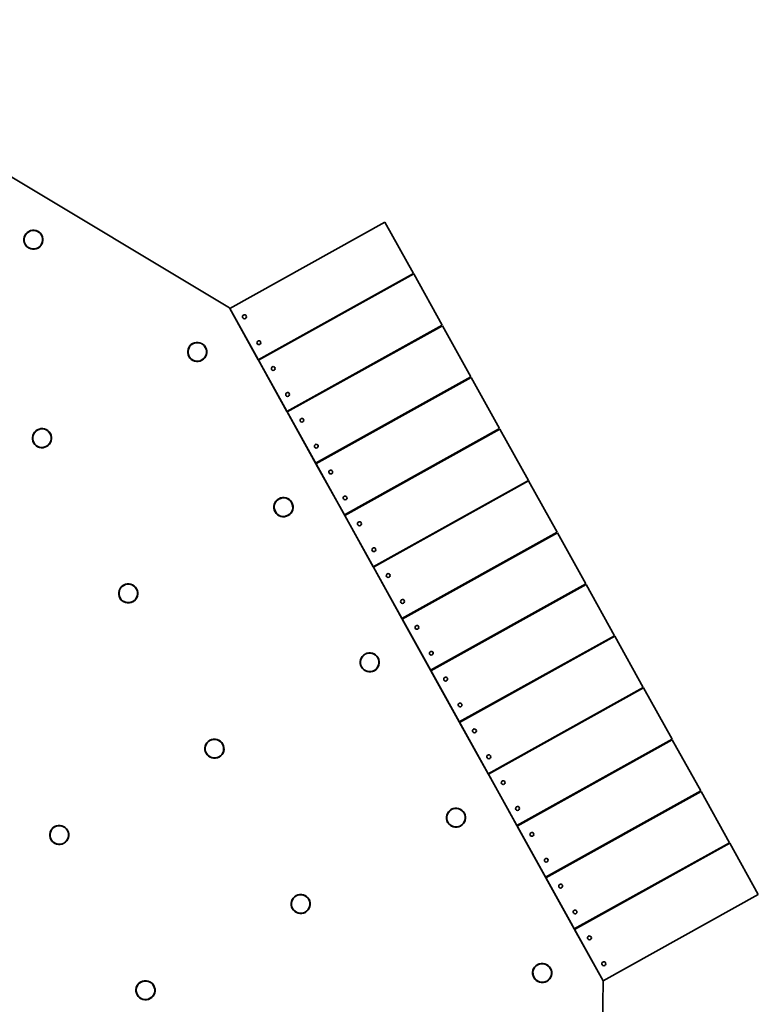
# Model space of a CAD drawing. Header units: metres. Extents: x 114178.5 to 114242.5, y 476750.2 to 476842.5.
# Tile 9 of 9: x 114213.1 to 114225.6, y 476795.8 to 476812.4. Entities that reach past the tile are written whole.
import ezdxf

# ---------------------------------------------------------------- set-up
doc = ezdxf.new("R2010")
doc.units = ezdxf.units.M
doc.layers.add('N-CO-BC-BETONVORM-G', color=50, linetype='Continuous', lineweight=13)
doc.layers.add('N-CO-SC-STAALVORM-G', color=10, linetype='Continuous', lineweight=13)

# ---------------------------------------------------------------- blocks, each defined once
blk = doc.blocks.new('SF_Landhoofdbalk - Verkeersbrug-1300427-DWG export')
at = {"layer": 'N-CO-BC-BETONVORM-G', "lineweight": 35}
for p, q in [((-6.135, 0.4), (-6.135, 0.5)), ((-6.135, 0.5), (-6.135, 0.5)), ((-6.135, 0.5), (-6.135, -0.2)), ((-6.135, 0.5), (6.135, 0.5)), ((6.135, 0.5), (-6.135, 0.5)), ((6.135, -0.2), (6.135, 0.5)), ((6.135, 0.5), (6.135, 0.5)), ((6.135, 0.5), (6.135, 0.4)), ((-6.135, 0.23), (-6.135, 0.4)), ((6.135, 0.4), (-6.135, 0.4)), ((6.135, 0.4), (6.135, 0.23)), ((-6.135, 0.17), (-6.135, 0.23)), ((-6.135, 0.23), (-6.135, 0.23)), ((-6.135, 0.23), (6.135, 0.23)), ((-6.135, 0.23), (6.135, 0.23)), ((-6.135, 0), (-6.135, 0.17)), ((6.135, 0.17), (-6.135, 0.17)), ((6.135, 0.23), (6.135, 0.23)), ((6.135, 0.23), (6.135, 0.17)), ((6.135, 0.17), (6.135, 0)), ((-6.135, -0.2), (-6.135, 0)), ((-6.135, 0), (-6.135, 0)), ((6.135, 0), (-6.135, 0)), ((6.135, 0), (-6.135, 0)), ((6.135, 0), (6.135, 0)), ((6.135, 0), (6.135, -0.2)), ((-6.135, -0.2), (-6.135, -0.2)), ((6.135, -0.2), (-6.135, -0.2)), ((6.135, -0.2), (-6.135, -0.2)), ((6.135, -0.2), (6.135, -0.2))]:
    blk.add_line(p, q, dxfattribs=at)
blk = doc.blocks.new('CIB_GM_ADP1_Stootplaat_ROK_DYN - Type 1 D250 L3000-1378421-DWG export')
at = {"layer": 'N-CO-BC-BETONVORM-G', "lineweight": 35}
for p, q in [((-3.469, 3.237), (-6.469, 3.237)), ((-6.469, 2.247), (-6.469, 3.237)), ((-6.469, 3.237), (-6.469, 3.237)), ((-6.469, 2.247), (-6.469, 3.237)), ((-6.469, 3.237), (-3.469, 3.237)), ((-3.469, 3.237), (-3.469, 3.237)), ((-3.469, 3.237), (-3.469, 2.247)), ((-3.469, 2.247), (-3.469, 3.237)), ((-6.469, 2.247), (-3.469, 2.247)), ((-6.469, 2.247), (-6.469, 2.247)), ((-3.469, 2.247), (-6.469, 2.247)), ((-3.469, 2.247), (-3.469, 2.247))]:
    blk.add_line(p, q, dxfattribs=at)
for centre, start, end in [((-6.319, 2.992), 0, 180), ((-6.319, 2.992), 0, 180), ((-6.319, 2.992), 180, 0), ((-6.319, 2.992), 180, 0), ((-6.319, 2.492), 0, 180), ((-6.319, 2.492), 0, 180), ((-6.319, 2.492), 180, 0), ((-6.319, 2.492), 180, 0)]:
    blk.add_arc(centre, 0.0325, start, end, dxfattribs=at)

msp = doc.modelspace()

# ---------------------------------------------------------------- linework, layer by layer
at = {"layer": 'N-CO-BC-BETONVORM-G', "lineweight": 35}
for p, q in [((114208.551, 476812.401), (114216.669, 476807.533)), ((114216.669, 476807.533), (114222.983, 476796.169)), ((114222.983, 476796.169), (114222.808, 476785.554))]:
    msp.add_line(p, q, dxfattribs=at)
for centre, start, end in [((114213.358, 476808.684), 29.0551, 209.0551), ((114213.358, 476808.684), 29.0551, 209.0551), ((114213.358, 476808.684), 209.0551, 29.0551), ((114213.358, 476808.684), 209.0551, 29.0551), ((114216.126, 476806.79), 29.0551, 209.0551), ((114216.126, 476806.79), 29.0551, 209.0551), ((114216.126, 476806.79), 209.0551, 29.0551), ((114216.126, 476806.79), 209.0551, 29.0551), ((114213.503, 476805.333), 29.0551, 209.0551), ((114213.503, 476805.333), 29.0551, 209.0551), ((114213.503, 476805.333), 209.0551, 29.0551), ((114213.503, 476805.333), 209.0551, 29.0551), ((114217.583, 476804.168), 29.0551, 209.0551), ((114217.583, 476804.168), 29.0551, 209.0551), ((114217.583, 476804.168), 209.0551, 29.0551), ((114217.583, 476804.168), 209.0551, 29.0551), ((114214.96, 476802.711), 29.0551, 209.0551), ((114214.96, 476802.711), 29.0551, 209.0551), ((114214.96, 476802.711), 209.0551, 29.0551), ((114214.96, 476802.711), 209.0551, 29.0551), ((114219.04, 476801.546), 29.0551, 209.0551), ((114219.04, 476801.546), 29.0551, 209.0551), ((114219.04, 476801.546), 209.0551, 29.0551), ((114219.04, 476801.546), 209.0551, 29.0551), ((114216.417, 476800.089), 29.0551, 209.0551), ((114216.417, 476800.089), 29.0551, 209.0551), ((114216.417, 476800.089), 209.0551, 29.0551), ((114216.417, 476800.089), 209.0551, 29.0551), ((114220.497, 476798.923), 29.0551, 209.0551), ((114220.497, 476798.923), 29.0551, 209.0551), ((114220.497, 476798.923), 209.0551, 29.0551), ((114220.497, 476798.923), 209.0551, 29.0551), ((114213.795, 476798.632), 29.0551, 209.0551), ((114213.795, 476798.632), 29.0551, 209.0551), ((114213.795, 476798.632), 209.0551, 29.0551), ((114213.795, 476798.632), 209.0551, 29.0551), ((114217.874, 476797.466), 29.0551, 209.0551), ((114217.874, 476797.466), 29.0551, 209.0551), ((114217.874, 476797.466), 209.0551, 29.0551), ((114217.874, 476797.466), 209.0551, 29.0551), ((114221.954, 476796.301), 29.0551, 209.0551), ((114221.954, 476796.301), 29.0551, 209.0551), ((114221.954, 476796.301), 209.0551, 29.0551), ((114221.954, 476796.301), 209.0551, 29.0551), ((114215.252, 476796.009), 29.0551, 209.0551), ((114215.252, 476796.009), 29.0551, 209.0551), ((114215.252, 476796.009), 209.0551, 29.0551), ((114215.252, 476796.009), 209.0551, 29.0551)]:
    msp.add_arc(centre, 0.156, start, end, dxfattribs=at)
at = {"layer": 'N-CO-SC-STAALVORM-G', "lineweight": 35}
for centre, radius, start, end in [((114213.358, 476808.684), 0.162, 299.0551, 119.0551), ((114213.358, 476808.684), 0.162, 299.0551, 119.0551), ((114213.358, 476808.684), 0.162, 119.0551, 299.0551), ((114213.358, 476808.684), 0.162, 119.0551, 299.0551), ((114213.358, 476808.684), 0.156, 119.0551, 299.0551), ((114213.358, 476808.684), 0.156, 119.0551, 299.0551), ((114213.358, 476808.684), 0.156, 299.0551, 119.0551), ((114213.358, 476808.684), 0.156, 299.0551, 119.0551), ((114216.126, 476806.79), 0.162, 119.0551, 299.0551), ((114216.126, 476806.79), 0.162, 119.0551, 299.0551), ((114216.126, 476806.79), 0.156, 119.0551, 299.0551), ((114216.126, 476806.79), 0.156, 119.0551, 299.0551), ((114216.126, 476806.79), 0.162, 299.0551, 119.0551), ((114216.126, 476806.79), 0.162, 299.0551, 119.0551), ((114216.126, 476806.79), 0.156, 299.0551, 119.0551), ((114216.126, 476806.79), 0.156, 299.0551, 119.0551), ((114213.503, 476805.333), 0.162, 119.0551, 299.0551), ((114213.503, 476805.333), 0.162, 119.0551, 299.0551), ((114213.503, 476805.333), 0.156, 119.0551, 299.0551), ((114213.503, 476805.333), 0.156, 119.0551, 299.0551), ((114213.503, 476805.333), 0.162, 299.0551, 119.0551), ((114213.503, 476805.333), 0.162, 299.0551, 119.0551), ((114213.503, 476805.333), 0.156, 299.0551, 119.0551), ((114213.503, 476805.333), 0.156, 299.0551, 119.0551), ((114217.583, 476804.168), 0.162, 119.0551, 299.0551), ((114217.583, 476804.168), 0.162, 119.0551, 299.0551), ((114217.583, 476804.168), 0.156, 119.0551, 299.0551), ((114217.583, 476804.168), 0.156, 119.0551, 299.0551), ((114217.583, 476804.168), 0.162, 299.0551, 119.0551), ((114217.583, 476804.168), 0.162, 299.0551, 119.0551), ((114217.583, 476804.168), 0.156, 299.0551, 119.0551), ((114217.583, 476804.168), 0.156, 299.0551, 119.0551), ((114214.96, 476802.711), 0.162, 299.0551, 119.0551), ((114214.96, 476802.711), 0.162, 299.0551, 119.0551), ((114214.96, 476802.711), 0.156, 299.0551, 119.0551), ((114214.96, 476802.711), 0.156, 299.0551, 119.0551), ((114214.96, 476802.711), 0.162, 119.0551, 299.0551), ((114214.96, 476802.711), 0.162, 119.0551, 299.0551), ((114214.96, 476802.711), 0.156, 119.0551, 299.0551), ((114214.96, 476802.711), 0.156, 119.0551, 299.0551), ((114219.04, 476801.546), 0.162, 299.0551, 119.0551), ((114219.04, 476801.546), 0.162, 299.0551, 119.0551), ((114219.04, 476801.546), 0.156, 299.0551, 119.0551), ((114219.04, 476801.546), 0.156, 299.0551, 119.0551), ((114219.04, 476801.546), 0.162, 119.0551, 299.0551), ((114219.04, 476801.546), 0.162, 119.0551, 299.0551), ((114219.04, 476801.546), 0.156, 119.0551, 299.0551), ((114219.04, 476801.546), 0.156, 119.0551, 299.0551), ((114216.417, 476800.089), 0.162, 119.0551, 299.0551), ((114216.417, 476800.089), 0.162, 119.0551, 299.0551), ((114216.417, 476800.089), 0.156, 119.0551, 299.0551), ((114216.417, 476800.089), 0.156, 119.0551, 299.0551), ((114216.417, 476800.089), 0.162, 299.0551, 119.0551), ((114216.417, 476800.089), 0.162, 299.0551, 119.0551), ((114216.417, 476800.089), 0.156, 299.0551, 119.0551), ((114216.417, 476800.089), 0.156, 299.0551, 119.0551), ((114220.497, 476798.923), 0.162, 119.0551, 299.0551), ((114220.497, 476798.923), 0.162, 119.0551, 299.0551), ((114220.497, 476798.923), 0.156, 119.0551, 299.0551), ((114220.497, 476798.923), 0.156, 119.0551, 299.0551), ((114220.497, 476798.923), 0.162, 299.0551, 119.0551), ((114220.497, 476798.923), 0.162, 299.0551, 119.0551), ((114220.497, 476798.923), 0.156, 299.0551, 119.0551), ((114220.497, 476798.923), 0.156, 299.0551, 119.0551), ((114213.795, 476798.632), 0.162, 119.0551, 299.0551), ((114213.795, 476798.632), 0.162, 119.0551, 299.0551), ((114213.795, 476798.632), 0.156, 119.0551, 299.0551), ((114213.795, 476798.632), 0.156, 119.0551, 299.0551), ((114213.795, 476798.632), 0.162, 299.0551, 119.0551), ((114213.795, 476798.632), 0.162, 299.0551, 119.0551), ((114213.795, 476798.632), 0.156, 299.0551, 119.0551), ((114213.795, 476798.632), 0.156, 299.0551, 119.0551), ((114217.874, 476797.466), 0.162, 119.0551, 299.0551), ((114217.874, 476797.466), 0.162, 119.0551, 299.0551), ((114217.874, 476797.466), 0.156, 119.0551, 299.0551), ((114217.874, 476797.466), 0.156, 119.0551, 299.0551), ((114217.874, 476797.466), 0.162, 299.0551, 119.0551), ((114217.874, 476797.466), 0.162, 299.0551, 119.0551), ((114217.874, 476797.466), 0.156, 299.0551, 119.0551), ((114217.874, 476797.466), 0.156, 299.0551, 119.0551), ((114221.954, 476796.301), 0.162, 119.0551, 299.0551), ((114221.954, 476796.301), 0.162, 119.0551, 299.0551), ((114221.954, 476796.301), 0.156, 119.0551, 299.0551), ((114221.954, 476796.301), 0.156, 119.0551, 299.0551), ((114221.954, 476796.301), 0.162, 299.0551, 119.0551), ((114221.954, 476796.301), 0.162, 299.0551, 119.0551), ((114221.954, 476796.301), 0.156, 299.0551, 119.0551), ((114221.954, 476796.301), 0.156, 299.0551, 119.0551), ((114215.252, 476796.009), 0.162, 119.0551, 299.0551), ((114215.252, 476796.009), 0.162, 119.0551, 299.0551), ((114215.252, 476796.009), 0.156, 119.0551, 299.0551), ((114215.252, 476796.009), 0.156, 119.0551, 299.0551), ((114215.252, 476796.009), 0.162, 299.0551, 119.0551), ((114215.252, 476796.009), 0.162, 299.0551, 119.0551), ((114215.252, 476796.009), 0.156, 299.0551, 119.0551), ((114215.252, 476796.009), 0.156, 299.0551, 119.0551)]:
    msp.add_arc(centre, radius, start, end, dxfattribs=at)

# ---------------------------------------------------------------- block references
at = {"layer": 'N-CO-BC-BETONVORM-G', "lineweight": 35}
for name, p, rotation in [('CIB_GM_ADP1_Stootplaat_ROK_DYN - Type 1 D250 L3000-1378421-DWG export', (114223.901, 476807.836), 29.05514965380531), ('CIB_GM_ADP1_Stootplaat_ROK_DYN - Type 1 D250 L3000-1378421-DWG export', (114224.387, 476806.962), 29.05514965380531), ('CIB_GM_ADP1_Stootplaat_ROK_DYN - Type 1 D250 L3000-1378421-DWG export', (114224.872, 476806.088), 29.05514965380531), ('CIB_GM_ADP1_Stootplaat_ROK_DYN - Type 1 D250 L3000-1378421-DWG export', (114225.358, 476805.214), 29.05514965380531), ('CIB_GM_ADP1_Stootplaat_ROK_DYN - Type 1 D250 L3000-1378421-DWG export', (114225.844, 476804.34), 29.05514965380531), ('CIB_GM_ADP1_Stootplaat_ROK_DYN - Type 1 D250 L3000-1378421-DWG export', (114226.329, 476803.466), 29.05514965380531), ('SF_Landhoofdbalk - Verkeersbrug-1300427-DWG export', (114210.078, 476798.836), 299.0551496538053), ('CIB_GM_ADP1_Stootplaat_ROK_DYN - Type 1 D250 L3000-1378421-DWG export', (114226.815, 476802.591), 29.05514965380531), ('CIB_GM_ADP1_Stootplaat_ROK_DYN - Type 1 D250 L3000-1378421-DWG export', (114227.3, 476801.717), 29.05514965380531), ('CIB_GM_ADP1_Stootplaat_ROK_DYN - Type 1 D250 L3000-1378421-DWG export', (114227.786, 476800.843), 29.05514965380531), ('CIB_GM_ADP1_Stootplaat_ROK_DYN - Type 1 D250 L3000-1378421-DWG export', (114228.272, 476799.969), 29.05514965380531), ('CIB_GM_ADP1_Stootplaat_ROK_DYN - Type 1 D250 L3000-1378421-DWG export', (114228.757, 476799.095), 29.05514965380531), ('CIB_GM_ADP1_Stootplaat_ROK_DYN - Type 1 D250 L3000-1378421-DWG export', (114229.243, 476798.221), 29.05514965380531), ('CIB_GM_ADP1_Stootplaat_ROK_DYN - Type 1 D250 L3000-1378421-DWG export', (114229.729, 476797.347), 29.05514965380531)]:
    msp.add_blockref(name, p, dxfattribs=dict(at, rotation=rotation))

doc.saveas('drawing.dxf')
